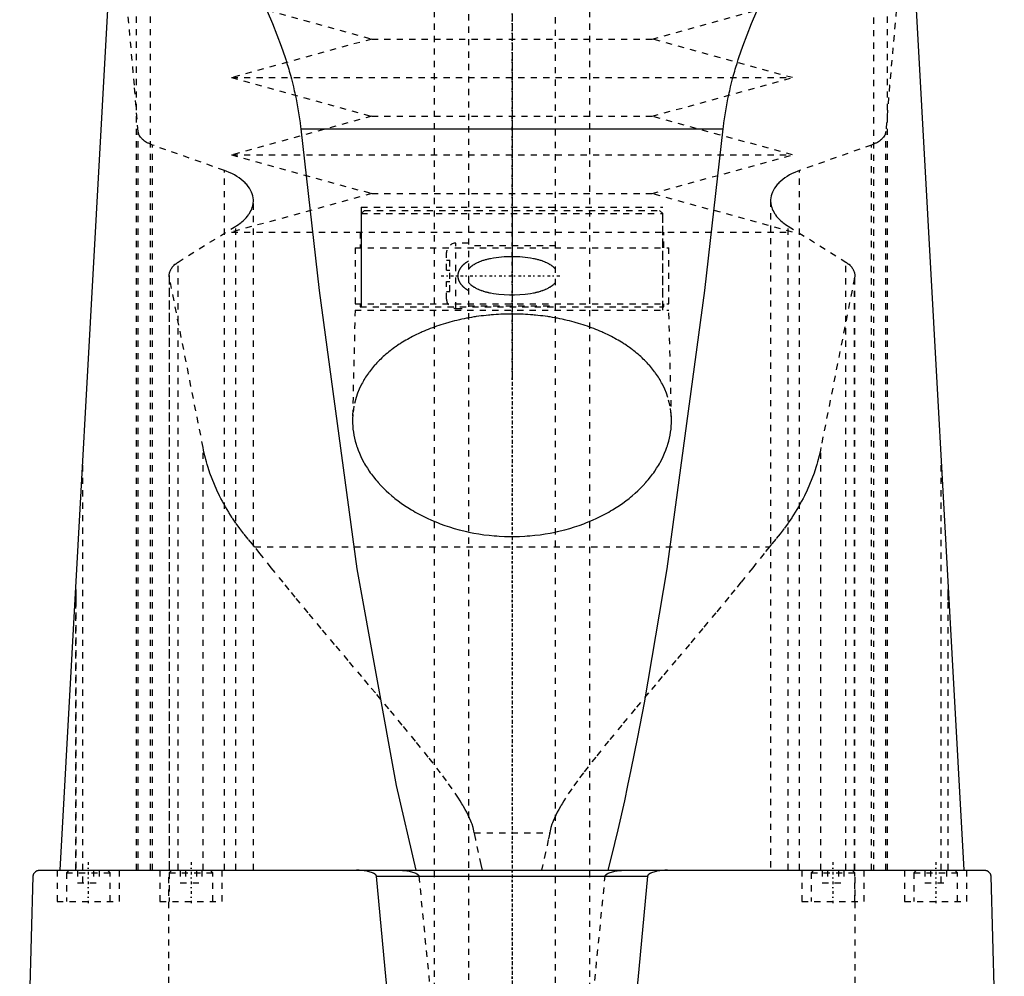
# Model space of a CAD drawing. Extents: x -120 to 120, y -1 to 1172.
# Tile 5 of 9: x -79 to 79, y 553 to 706. Entities that reach past the tile are written whole.
import ezdxf

# ---------------------------------------------------------------- set-up
doc = ezdxf.new("R2010")
doc.units = 0
doc.linetypes.add('CENTER', pattern=[1.5, 0.45, -0.5, 0.05, -0.5])
doc.linetypes.add('DASHED', pattern=[2, 1, -1])
for name, color, linetype in [('AM_0', 7, 'CONTINUOUS'), ('AM_3', 7, 'DASHED'), ('AM_7', 7, 'CENTER')]:
    doc.layers.add(name, color=color, linetype=linetype)

msp = doc.modelspace()

# ---------------------------------------------------------------- linework, layer by layer
at = {"layer": 'AM_0', "color": 7, "linetype": 'CONTINUOUS'}
for p, q in [((-72.48, 569.6), (-61.98, 760.16)), ((61.98, 760.16), (72.48, 569.6)), ((-33.89, 688.56), (33.89, 688.56)), ((-70, 614.67), (-70, 612.94)), ((70, 612.94), (70, 614.67)), ((-75.83, 569.6), (75.83, 569.6)), ((-79, 487.5), (-76.83, 568.63)), ((-21.74, 568.63), (21.74, 568.63)), ((76.83, 568.63), (79, 487.5))]:
    msp.add_line(p, q, dxfattribs=at)
for points in [[(-39.96, 709.08, 0), (-38.42, 705.5, 0), (-37.04, 701.86, 0), (-36.41, 700.01, 0), (-36.31, 699.71, 0), (-36.12, 699.09, 0), (-35.93, 698.46, 0), (-35.83, 698.15, 0), (-35.74, 697.84, 0), (-35.57, 697.21, 0), (-35.4, 696.59, 0), (-35.23, 695.96, 0), (-35.08, 695.33, 0), (-34.93, 694.69, 0), (-34.86, 694.37, 0), (-34.79, 694.06, 0), (-34.65, 693.42, 0), (-34.52, 692.78, 0), (-34.4, 692.13, 0), (-34.29, 691.49, 0), (-34.19, 690.84, 0), (-34.14, 690.52, 0), (-34.09, 690.19, 0), (-34, 689.54, 0), (-33.92, 688.89, 0), (-33.89, 688.56, 0)], [(33.89, 688.56, 0), (33.92, 688.89, 0), (34, 689.54, 0), (34.09, 690.19, 0), (34.14, 690.52, 0), (34.19, 690.84, 0), (34.29, 691.49, 0), (34.4, 692.13, 0), (34.52, 692.78, 0), (34.65, 693.42, 0), (34.79, 694.06, 0), (34.86, 694.37, 0), (34.93, 694.69, 0), (35.08, 695.33, 0), (35.23, 695.96, 0), (35.4, 696.59, 0), (35.57, 697.21, 0), (35.74, 697.84, 0), (35.83, 698.15, 0), (35.93, 698.46, 0), (36.12, 699.09, 0), (36.31, 699.71, 0), (36.41, 700.01, 0), (37.04, 701.86, 0), (38.42, 705.5, 0), (39.96, 709.08, 0)], [(-33.89, 688.56, 0), (-30.94, 662.64, 0), (-24.88, 617.98, 0), (-18.61, 583.2, 0), (-15.41, 569.6, 0)], [(15.41, 569.6, 0), (15.95, 571.69, 0), (17.01, 576.08, 0), (18.08, 580.76, 0), (18.61, 583.2, 0), (19.13, 585.71, 0), (20.19, 590.95, 0), (21.24, 596.47, 0), (24.88, 617.98, 0), (30.94, 662.64, 0), (33.89, 688.56, 0)], [(-76.83, 568.63, 0), (-76.83, 568.63, 0), (-76.83, 568.64, 0), (-76.83, 568.64, 0), (-76.83, 568.65, 0), (-76.83, 568.65, 0), (-76.83, 568.65, 0), (-76.83, 568.66, 0), (-76.83, 568.67, 0), (-76.83, 568.67, 0), (-76.83, 568.68, 0), (-76.83, 568.68, 0), (-76.83, 568.68, 0), (-76.83, 568.69, 0), (-76.83, 568.7, 0), (-76.82, 568.7, 0), (-76.82, 568.71, 0), (-76.82, 568.71, 0), (-76.82, 568.72, 0), (-76.82, 568.72, 0), (-76.82, 568.73, 0), (-76.82, 568.73, 0), (-76.82, 568.73, 0), (-76.82, 568.74, 0), (-76.82, 568.74, 0), (-76.82, 568.75, 0), (-76.82, 568.75, 0), (-76.82, 568.75, 0), (-76.82, 568.76, 0), (-76.82, 568.76, 0), (-76.82, 568.77, 0), (-76.81, 568.77, 0), (-76.81, 568.78, 0), (-76.81, 568.78, 0), (-76.81, 568.78, 0), (-76.81, 568.79, 0), (-76.81, 568.79, 0), (-76.81, 568.81, 0), (-76.8, 568.84, 0), (-76.8, 568.86, 0), (-76.79, 568.88, 0), (-76.79, 568.9, 0), (-76.78, 568.91, 0), (-76.77, 568.93, 0), (-76.77, 568.95, 0), (-76.76, 568.97, 0), (-76.75, 568.99, 0), (-76.74, 569.01, 0), (-76.74, 569.02, 0), (-76.73, 569.03, 0), (-76.73, 569.05, 0), (-76.72, 569.06, 0), (-76.71, 569.07, 0), (-76.71, 569.08, 0), (-76.7, 569.09, 0), (-76.69, 569.11, 0), (-76.69, 569.11, 0), (-76.68, 569.12, 0), (-76.68, 569.13, 0), (-76.67, 569.15, 0), (-76.64, 569.19, 0), (-76.59, 569.26, 0), (-76.53, 569.31, 0), (-76.48, 569.36, 0), (-76.42, 569.41, 0), (-76.39, 569.43, 0), (-76.36, 569.45, 0), (-76.3, 569.48, 0), (-76.24, 569.51, 0), (-76.17, 569.54, 0), (-76.11, 569.56, 0), (-76.05, 569.58, 0), (-76.02, 569.58, 0), (-75.99, 569.59, 0), (-75.92, 569.6, 0), (-75.86, 569.6, 0), (-75.83, 569.6, 0)], [(-21.74, 568.63, 0), (-21.74, 568.63, 0), (-21.74, 568.63, 0), (-21.74, 568.64, 0), (-21.74, 568.64, 0), (-21.74, 568.64, 0), (-21.74, 568.65, 0), (-21.74, 568.66, 0), (-21.75, 568.66, 0), (-21.75, 568.67, 0), (-21.75, 568.67, 0), (-21.75, 568.67, 0), (-21.75, 568.68, 0), (-21.75, 568.68, 0), (-21.75, 568.69, 0), (-21.75, 568.69, 0), (-21.76, 568.7, 0), (-21.76, 568.7, 0), (-21.76, 568.71, 0), (-21.76, 568.71, 0), (-21.76, 568.71, 0), (-21.76, 568.72, 0), (-21.77, 568.72, 0), (-21.77, 568.73, 0), (-21.77, 568.73, 0), (-21.77, 568.74, 0), (-21.77, 568.74, 0), (-21.77, 568.74, 0), (-21.78, 568.75, 0), (-21.78, 568.75, 0), (-21.78, 568.76, 0), (-21.78, 568.76, 0), (-21.79, 568.77, 0), (-21.79, 568.77, 0), (-21.79, 568.77, 0), (-21.79, 568.78, 0), (-21.8, 568.78, 0), (-21.81, 568.8, 0), (-21.83, 568.82, 0), (-21.85, 568.85, 0), (-21.87, 568.87, 0), (-21.88, 568.88, 0), (-21.89, 568.89, 0), (-21.92, 568.92, 0), (-21.94, 568.94, 0), (-21.97, 568.96, 0), (-22, 568.98, 0), (-22.02, 569, 0), (-22.04, 569.01, 0), (-22.05, 569.01, 0), (-22.08, 569.03, 0), (-22.11, 569.05, 0), (-22.12, 569.06, 0), (-22.14, 569.07, 0), (-22.17, 569.08, 0), (-22.2, 569.1, 0), (-22.21, 569.1, 0), (-22.23, 569.11, 0), (-22.26, 569.13, 0), (-22.28, 569.14, 0), (-22.38, 569.18, 0), (-22.56, 569.25, 0), (-22.74, 569.31, 0), (-22.93, 569.36, 0), (-23.12, 569.41, 0), (-23.22, 569.43, 0), (-23.32, 569.45, 0), (-23.51, 569.48, 0), (-23.71, 569.51, 0), (-23.91, 569.54, 0), (-24.11, 569.56, 0), (-24.3, 569.58, 0), (-24.4, 569.58, 0), (-24.5, 569.59, 0), (-24.69, 569.6, 0), (-24.88, 569.6, 0), (-24.97, 569.6, 0)], [(24.97, 569.6, 0), (24.88, 569.6, 0), (24.69, 569.6, 0), (24.5, 569.59, 0), (24.4, 569.58, 0), (24.3, 569.58, 0), (24.11, 569.56, 0), (23.91, 569.54, 0), (23.71, 569.51, 0), (23.51, 569.48, 0), (23.32, 569.45, 0), (23.22, 569.43, 0), (23.12, 569.41, 0), (22.93, 569.36, 0), (22.74, 569.31, 0), (22.56, 569.25, 0), (22.38, 569.18, 0), (22.28, 569.14, 0), (22.26, 569.13, 0), (22.23, 569.11, 0), (22.21, 569.1, 0), (22.2, 569.1, 0), (22.17, 569.08, 0), (22.14, 569.07, 0), (22.12, 569.06, 0), (22.11, 569.05, 0), (22.08, 569.03, 0), (22.05, 569.01, 0), (22.04, 569.01, 0), (22.02, 569, 0), (22, 568.98, 0), (21.97, 568.96, 0), (21.94, 568.94, 0), (21.92, 568.92, 0), (21.89, 568.89, 0), (21.88, 568.88, 0), (21.87, 568.87, 0), (21.85, 568.85, 0), (21.83, 568.82, 0), (21.81, 568.8, 0), (21.8, 568.78, 0), (21.79, 568.78, 0), (21.79, 568.77, 0), (21.79, 568.77, 0), (21.79, 568.77, 0), (21.78, 568.76, 0), (21.78, 568.76, 0), (21.78, 568.75, 0), (21.78, 568.75, 0), (21.77, 568.74, 0), (21.77, 568.74, 0), (21.77, 568.74, 0), (21.77, 568.73, 0), (21.77, 568.73, 0), (21.77, 568.72, 0), (21.76, 568.72, 0), (21.76, 568.71, 0), (21.76, 568.71, 0), (21.76, 568.71, 0), (21.76, 568.7, 0), (21.76, 568.7, 0), (21.75, 568.69, 0), (21.75, 568.69, 0), (21.75, 568.68, 0), (21.75, 568.68, 0), (21.75, 568.67, 0), (21.75, 568.67, 0), (21.75, 568.67, 0), (21.75, 568.66, 0), (21.74, 568.66, 0), (21.74, 568.65, 0), (21.74, 568.64, 0), (21.74, 568.64, 0), (21.74, 568.64, 0), (21.74, 568.63, 0), (21.74, 568.63, 0), (21.74, 568.63, 0)], [(75.83, 569.6, 0), (75.86, 569.6, 0), (75.92, 569.6, 0), (75.99, 569.59, 0), (76.02, 569.58, 0), (76.05, 569.58, 0), (76.11, 569.56, 0), (76.17, 569.54, 0), (76.24, 569.51, 0), (76.3, 569.48, 0), (76.36, 569.45, 0), (76.39, 569.43, 0), (76.42, 569.41, 0), (76.48, 569.36, 0), (76.53, 569.31, 0), (76.59, 569.26, 0), (76.64, 569.19, 0), (76.67, 569.15, 0), (76.68, 569.13, 0), (76.68, 569.12, 0), (76.69, 569.11, 0), (76.69, 569.11, 0), (76.7, 569.09, 0), (76.71, 569.08, 0), (76.71, 569.07, 0), (76.72, 569.06, 0), (76.73, 569.05, 0), (76.73, 569.03, 0), (76.74, 569.02, 0), (76.74, 569.01, 0), (76.75, 568.99, 0), (76.76, 568.97, 0), (76.77, 568.95, 0), (76.77, 568.93, 0), (76.78, 568.91, 0), (76.79, 568.9, 0), (76.79, 568.88, 0), (76.8, 568.86, 0), (76.8, 568.84, 0), (76.81, 568.81, 0), (76.81, 568.79, 0), (76.81, 568.79, 0), (76.81, 568.78, 0), (76.81, 568.78, 0), (76.81, 568.78, 0), (76.81, 568.77, 0), (76.82, 568.77, 0), (76.82, 568.76, 0), (76.82, 568.76, 0), (76.82, 568.75, 0), (76.82, 568.75, 0), (76.82, 568.75, 0), (76.82, 568.74, 0), (76.82, 568.74, 0), (76.82, 568.73, 0), (76.82, 568.73, 0), (76.82, 568.73, 0), (76.82, 568.72, 0), (76.82, 568.72, 0), (76.82, 568.71, 0), (76.82, 568.71, 0), (76.82, 568.7, 0), (76.83, 568.7, 0), (76.83, 568.69, 0), (76.83, 568.68, 0), (76.83, 568.68, 0), (76.83, 568.68, 0), (76.83, 568.67, 0), (76.83, 568.67, 0), (76.83, 568.66, 0), (76.83, 568.65, 0), (76.83, 568.65, 0), (76.83, 568.65, 0), (76.83, 568.64, 0), (76.83, 568.64, 0), (76.83, 568.63, 0), (76.83, 568.63, 0)], [(-12.26, 487.5, 0), (-13.86, 497.87, 0), (-17.03, 522.41, 0), (-20.18, 551.98, 0), (-21.74, 568.63, 0)], [(21.74, 568.63, 0), (20.18, 551.98, 0), (17.03, 522.41, 0), (13.86, 497.87, 0), (12.26, 487.5, 0)]]:
    msp.add_polyline3d(points, dxfattribs=at)
at = {"layer": 'AM_3', "color": 6, "linetype": 'DASHED'}
for p, q in [((-7, 1133), (-7, 355.5)), ((7, 355.5), (7, 1133)), ((-12.5, 1117.5), (-12.5, 396.5)), ((12.5, 396.5), (12.5, 1117.5)), ((-58, 569.6), (-58, 768.44)), ((58, 768.44), (58, 569.6)), ((-60.27, 569.6), (-60.27, 765.71)), ((60.27, 569.6), (60.27, 765.71)), ((-45, 709.2), (-22.5, 703)), ((22.5, 703), (45, 709.2)), ((-22.5, 703), (-45, 696.8)), ((-22.5, 703), (22.5, 703)), ((45, 696.8), (22.5, 703)), ((-45, 696.8), (-22.5, 690.6)), ((-45, 696.8), (45, 696.8)), ((22.5, 690.6), (45, 696.8)), ((-22.5, 690.6), (-45, 684.4)), ((-22.5, 690.6), (22.5, 690.6)), ((45, 684.4), (22.5, 690.6)), ((-60, 569.6), (-60, 688.17)), ((60, 569.6), (60, 688.17)), ((-57.68, 569.6), (-57.68, 685.98)), ((-46.13, 681.89), (-57.68, 685.98)), ((57.68, 685.98), (46.13, 681.89)), ((57.68, 569.6), (57.68, 685.98)), ((-45, 684.4), (-22.5, 678.2)), ((-45, 684.4), (45, 684.4)), ((22.5, 678.2), (45, 684.4)), ((-46.13, 569.6), (-46.13, 681.89)), ((46.13, 569.6), (46.13, 681.89)), ((-22.5, 678.2), (-45, 672)), ((-22.5, 678.2), (22.5, 678.2)), ((45, 672), (22.5, 678.2)), ((-41.5, 569.6), (-41.5, 677.06)), ((41.5, 677.06), (41.5, 569.6)), ((-24.18, 676), (-24.18, 660)), ((-24.18, 676), (24.18, 676)), ((-23.68, 675.5), (-24.18, 675)), ((-24.18, 675), (-24.18, 659.5)), ((-24.18, 675), (24.18, 675)), ((-23.68, 675.5), (23.68, 675.5)), ((24.18, 675), (23.68, 675.5)), ((24.18, 660), (24.18, 676)), ((24.18, 659.5), (24.18, 675)), ((-53.59, 667.2), (-44.32, 672.97)), ((-45, 672), (45, 672)), ((-44.32, 569.6), (-44.32, 672.97)), ((-24.35, 672), (-24.35, 669.5)), ((24.35, 669.5), (24.35, 672)), ((44.32, 569.6), (44.32, 672.97)), ((44.32, 672.97), (53.59, 667.2)), ((-7, 670.25), (-9, 670.25)), ((-9, 659.75), (-9, 670.25)), ((-25.15, 669.5), (-25.15, 660.5)), ((-25.15, 669.5), (25.15, 669.5)), ((-10.5, 665.9), (-10.5, 668.75)), ((7, 669.8), (-7, 669.8)), ((25.15, 660.5), (25.15, 669.5)), ((-53.59, 569.6), (-53.59, 667.2)), ((-10.5, 667.5), (-10, 667.5)), ((-10, 662.5), (-10, 667.5)), ((53.59, 569.6), (53.59, 667.2)), ((-10.5, 665.9), (-10, 665.9)), ((-55, 665.05), (-55, 569.6)), ((-54.96, 569.6), (-54.96, 664.64)), ((-49.57, 637.45), (-54.96, 664.64)), ((-10.5, 661.25), (-10.5, 664.1)), ((-10.5, 664.1), (-10, 664.1)), ((54.96, 664.64), (49.57, 637.45)), ((54.96, 569.6), (54.96, 664.64)), ((55, 569.6), (55, 665.05)), ((-10.5, 662.5), (-10, 662.5)), ((-25.15, 660.5), (25.15, 660.5)), ((-24.35, 660.5), (-24.35, 660)), ((24.35, 660), (24.35, 660.5)), ((-25.18, 659.5), (-25.59, 642.04)), ((-25.18, 659.5), (25.18, 659.5)), ((-24.35, 660), (24.35, 660)), ((-9, 659.75), (-7, 659.75)), ((-7, 660.2), (7, 660.2)), ((25.59, 642.04), (25.18, 659.5)), ((-49.57, 569.6), (-49.57, 637.45)), ((49.57, 569.6), (49.57, 637.45)), ((-68.87, 567.6), (-68.87, 635.23)), ((68.87, 567.6), (68.87, 635.23)), ((-41.3, 621.52), (41.3, 621.52)), ((-70, 569.6), (-70, 614.75)), ((-70, 569.6), (-70, 614.71)), ((70, 569.6), (70, 614.75)), ((70, 569.6), (70, 614.71)), ((-70, 612.94), (-70, 569.6)), ((70, 569.6), (70, 612.94)), ((-6.05, 575.62), (6.05, 575.62)), ((-73, 569.6), (-73, 564.6)), ((-71.1, 569.6), (-71.5, 569.2)), ((-71.5, 569.2), (-71.5, 564.6)), ((-71.5, 569.2), (-64.5, 569.2)), ((-69.73, 569.6), (-69.73, 567.6)), ((-67.13, 569.6), (-67.13, 567.6)), ((-66.27, 569.6), (-66.27, 567.6)), ((-64.5, 569.2), (-64.9, 569.6)), ((-64.5, 564.6), (-64.5, 569.2)), ((-63, 564.6), (-63, 569.6)), ((-56.5, 569.6), (-56.5, 564.6)), ((-55.06, 487.5), (-55.06, 569.6)), ((-54.6, 569.6), (-55, 569.2)), ((-55, 569.2), (-55, 564.6)), ((-55, 569.2), (-48, 569.2)), ((-53.23, 569.6), (-53.23, 567.6)), ((-52.37, 569.6), (-52.37, 567.6)), ((-50.63, 569.6), (-50.63, 567.6)), ((-49.77, 569.6), (-49.77, 567.6)), ((-48, 569.2), (-48.4, 569.6)), ((-48, 564.6), (-48, 569.2)), ((-46.5, 564.6), (-46.5, 569.6)), ((46.5, 569.6), (46.5, 564.6)), ((48.4, 569.6), (48, 569.2)), ((48, 569.2), (48, 564.6)), ((48, 569.2), (55, 569.2)), ((49.77, 569.6), (49.77, 567.6)), ((50.63, 569.6), (50.63, 567.6)), ((52.37, 569.6), (52.37, 567.6)), ((53.23, 569.6), (53.23, 567.6)), ((55, 569.2), (54.6, 569.6)), ((55, 564.6), (55, 569.2)), ((55.06, 487.5), (55.06, 569.6)), ((56.5, 564.6), (56.5, 569.6)), ((63, 569.6), (63, 564.6)), ((64.9, 569.6), (64.5, 569.2)), ((64.5, 569.2), (64.5, 564.6)), ((64.5, 569.2), (71.5, 569.2)), ((66.27, 569.6), (66.27, 567.6)), ((67.13, 569.6), (67.13, 567.6)), ((69.73, 569.6), (69.73, 567.6)), ((71.5, 569.2), (71.1, 569.6)), ((71.5, 564.6), (71.5, 569.2)), ((73, 564.6), (73, 569.6)), ((-69.73, 567.6), (-66.27, 567.6)), ((-53.23, 567.6), (-49.77, 567.6)), ((-14.95, 568.63), (14.95, 568.63)), ((49.77, 567.6), (53.23, 567.6)), ((66.27, 567.6), (69.73, 567.6)), ((-73, 564.6), (-63, 564.6)), ((-56.5, 564.6), (-46.5, 564.6)), ((46.5, 564.6), (56.5, 564.6)), ((63, 564.6), (73, 564.6))]:
    msp.add_line(p, q, dxfattribs=at)
for points in [[(-60, 688.17, 0), (-60.6, 695.59, 0), (-61.84, 709.58, 0), (-63.09, 722.45, 0), (-63.73, 728.44, 0)], [(63.73, 728.44, 0), (63.09, 722.45, 0), (61.84, 709.58, 0), (60.6, 695.59, 0), (60, 688.17, 0)], [(-57.68, 685.98, 0), (-57.8, 686.03, 0), (-58.03, 686.12, 0), (-58.24, 686.21, 0), (-58.34, 686.26, 0), (-58.44, 686.31, 0), (-58.63, 686.41, 0), (-58.81, 686.52, 0), (-58.97, 686.63, 0), (-59.13, 686.75, 0), (-59.28, 686.88, 0), (-59.34, 686.94, 0), (-59.41, 687.01, 0), (-59.53, 687.14, 0), (-59.64, 687.27, 0), (-59.73, 687.41, 0), (-59.81, 687.55, 0), (-59.88, 687.69, 0), (-59.9, 687.76, 0), (-59.93, 687.83, 0), (-59.96, 687.97, 0), (-59.99, 688.1, 0), (-60, 688.17, 0)], [(60, 688.17, 0), (59.99, 688.1, 0), (59.96, 687.97, 0), (59.93, 687.83, 0), (59.9, 687.76, 0), (59.88, 687.69, 0), (59.81, 687.55, 0), (59.73, 687.41, 0), (59.64, 687.27, 0), (59.53, 687.14, 0), (59.41, 687.01, 0), (59.34, 686.94, 0), (59.28, 686.88, 0), (59.13, 686.75, 0), (58.97, 686.63, 0), (58.81, 686.52, 0), (58.63, 686.41, 0), (58.44, 686.31, 0), (58.34, 686.26, 0), (58.24, 686.21, 0), (58.03, 686.12, 0), (57.8, 686.03, 0), (57.68, 685.98, 0)], [(-41.5, 677.06, 0), (-41.5, 677.21, 0), (-41.53, 677.51, 0), (-41.59, 677.82, 0), (-41.63, 677.97, 0), (-41.67, 678.13, 0), (-41.79, 678.44, 0), (-41.94, 678.74, 0), (-42.11, 679.05, 0), (-42.32, 679.35, 0), (-42.56, 679.64, 0), (-42.69, 679.78, 0), (-42.83, 679.92, 0), (-43.12, 680.2, 0), (-43.44, 680.46, 0), (-43.79, 680.72, 0), (-44.16, 680.96, 0), (-44.55, 681.18, 0), (-44.75, 681.29, 0), (-44.96, 681.4, 0), (-45.41, 681.6, 0), (-45.89, 681.8, 0), (-46.13, 681.89, 0)], [(46.13, 681.89, 0), (45.89, 681.8, 0), (45.41, 681.6, 0), (44.96, 681.4, 0), (44.75, 681.29, 0), (44.54, 681.18, 0), (44.16, 680.95, 0), (43.79, 680.72, 0), (43.44, 680.46, 0), (43.12, 680.2, 0), (42.83, 679.92, 0), (42.69, 679.78, 0), (42.56, 679.64, 0), (42.32, 679.35, 0), (42.11, 679.05, 0), (41.94, 678.74, 0), (41.79, 678.44, 0), (41.67, 678.13, 0), (41.63, 677.97, 0), (41.59, 677.82, 0), (41.53, 677.51, 0), (41.5, 677.21, 0), (41.5, 677.06, 0)], [(-44.32, 672.97, 0), (-44.17, 673.06, 0), (-43.88, 673.25, 0), (-43.61, 673.45, 0), (-43.48, 673.56, 0), (-43.35, 673.66, 0), (-43.1, 673.87, 0), (-42.88, 674.09, 0), (-42.66, 674.32, 0), (-42.47, 674.55, 0), (-42.29, 674.78, 0), (-42.21, 674.9, 0), (-42.13, 675.02, 0), (-41.99, 675.26, 0), (-41.86, 675.5, 0), (-41.76, 675.74, 0), (-41.67, 675.98, 0), (-41.6, 676.22, 0), (-41.58, 676.35, 0), (-41.55, 676.47, 0), (-41.52, 676.7, 0), (-41.5, 676.94, 0), (-41.5, 677.06, 0)], [(41.5, 677.06, 0), (41.5, 676.94, 0), (41.52, 676.7, 0), (41.55, 676.47, 0), (41.58, 676.34, 0), (41.6, 676.22, 0), (41.67, 675.98, 0), (41.76, 675.74, 0), (41.86, 675.5, 0), (41.99, 675.25, 0), (42.13, 675.01, 0), (42.21, 674.9, 0), (42.29, 674.78, 0), (42.47, 674.54, 0), (42.67, 674.31, 0), (42.88, 674.09, 0), (43.11, 673.87, 0), (43.35, 673.66, 0), (43.48, 673.55, 0), (43.61, 673.45, 0), (43.89, 673.25, 0), (44.17, 673.06, 0), (44.32, 672.97, 0)], [(-55, 665.05, 0), (-55, 665.11, 0), (-54.99, 665.24, 0), (-54.97, 665.36, 0), (-54.96, 665.43, 0), (-54.95, 665.49, 0), (-54.92, 665.62, 0), (-54.87, 665.75, 0), (-54.82, 665.87, 0), (-54.76, 666, 0), (-54.69, 666.13, 0), (-54.65, 666.19, 0), (-54.61, 666.25, 0), (-54.52, 666.37, 0), (-54.42, 666.49, 0), (-54.31, 666.61, 0), (-54.2, 666.72, 0), (-54.08, 666.84, 0), (-54.01, 666.89, 0), (-53.95, 666.94, 0), (-53.81, 667.05, 0), (-53.66, 667.15, 0), (-53.59, 667.2, 0)], [(-7, 667.35, 0), (-7.15, 667.26, 0), (-7.31, 667.16, 0), (-7.36, 667.12, 0), (-7.41, 667.09, 0), (-7.43, 667.07, 0), (-7.45, 667.06, 0), (-7.5, 667.02, 0), (-7.54, 666.99, 0), (-7.59, 666.96, 0), (-7.63, 666.92, 0), (-7.68, 666.88, 0), (-7.7, 666.87, 0), (-7.72, 666.85, 0), (-7.76, 666.81, 0), (-7.8, 666.77, 0), (-7.82, 666.76, 0), (-7.84, 666.74, 0), (-7.88, 666.7, 0), (-7.92, 666.66, 0), (-7.94, 666.64, 0), (-7.96, 666.62, 0), (-8, 666.58, 0), (-8.04, 666.54, 0), (-8.07, 666.5, 0), (-8.11, 666.46, 0), (-8.14, 666.42, 0), (-8.16, 666.4, 0), (-8.18, 666.38, 0), (-8.21, 666.33, 0), (-8.24, 666.29, 0), (-8.27, 666.25, 0), (-8.3, 666.2, 0), (-8.33, 666.16, 0), (-8.35, 666.13, 0), (-8.36, 666.11, 0), (-8.39, 666.06, 0), (-8.42, 666.01, 0), (-8.45, 665.96, 0), (-8.47, 665.91, 0), (-8.5, 665.86, 0), (-8.51, 665.83, 0), (-8.52, 665.8, 0), (-8.54, 665.75, 0), (-8.57, 665.7, 0), (-8.58, 665.64, 0), (-8.6, 665.59, 0), (-8.62, 665.53, 0), (-8.63, 665.5, 0), (-8.63, 665.48, 0), (-8.65, 665.42, 0), (-8.66, 665.36, 0), (-8.67, 665.31, 0), (-8.68, 665.25, 0), (-8.68, 665.19, 0), (-8.69, 665.17, 0), (-8.69, 665.14, 0), (-8.69, 665.08, 0), (-8.69, 665.03, 0), (-8.69, 665, 0), (-8.69, 664.97, 0), (-8.69, 664.92, 0), (-8.69, 664.86, 0), (-8.69, 664.83, 0), (-8.68, 664.81, 0), (-8.68, 664.75, 0), (-8.67, 664.69, 0), (-8.66, 664.64, 0), (-8.65, 664.58, 0), (-8.63, 664.52, 0), (-8.63, 664.5, 0), (-8.62, 664.47, 0), (-8.6, 664.41, 0), (-8.58, 664.36, 0), (-8.57, 664.3, 0), (-8.54, 664.25, 0), (-8.52, 664.2, 0), (-8.51, 664.17, 0), (-8.5, 664.14, 0), (-8.47, 664.09, 0), (-8.45, 664.04, 0), (-8.42, 663.99, 0), (-8.39, 663.94, 0), (-8.36, 663.89, 0), (-8.35, 663.87, 0), (-8.33, 663.84, 0), (-8.3, 663.8, 0), (-8.27, 663.75, 0), (-8.24, 663.71, 0), (-8.21, 663.67, 0), (-8.18, 663.62, 0), (-8.16, 663.6, 0), (-8.14, 663.58, 0), (-8.11, 663.54, 0), (-8.07, 663.5, 0), (-8.04, 663.46, 0), (-8, 663.42, 0), (-7.96, 663.38, 0), (-7.94, 663.36, 0), (-7.92, 663.34, 0), (-7.88, 663.3, 0), (-7.84, 663.26, 0), (-7.82, 663.24, 0), (-7.8, 663.23, 0), (-7.76, 663.19, 0), (-7.72, 663.15, 0), (-7.7, 663.13, 0), (-7.68, 663.12, 0), (-7.63, 663.08, 0), (-7.59, 663.04, 0), (-7.54, 663.01, 0), (-7.5, 662.98, 0), (-7.45, 662.94, 0), (-7.43, 662.93, 0), (-7.41, 662.91, 0), (-7.36, 662.88, 0), (-7.31, 662.84, 0), (-7.15, 662.74, 0), (-7, 662.65, 0)], [(7, 666, 0), (6.96, 666.06, 0), (6.87, 666.17, 0), (6.77, 666.27, 0), (6.72, 666.32, 0), (6.68, 666.36, 0), (6.58, 666.45, 0), (6.47, 666.54, 0), (6.37, 666.62, 0), (6.26, 666.69, 0), (6.15, 666.76, 0), (6.1, 666.8, 0), (6.04, 666.83, 0), (5.93, 666.9, 0), (5.81, 666.96, 0), (5.69, 667.02, 0), (5.57, 667.08, 0), (5.45, 667.14, 0), (5.39, 667.16, 0), (5.33, 667.19, 0), (5.2, 667.24, 0), (5.08, 667.29, 0), (5.02, 667.31, 0), (4.95, 667.34, 0), (4.82, 667.38, 0), (4.69, 667.43, 0), (4.63, 667.45, 0), (4.56, 667.47, 0), (4.43, 667.51, 0), (4.3, 667.55, 0), (4.16, 667.58, 0), (4.02, 667.62, 0), (3.89, 667.65, 0), (3.82, 667.67, 0), (3.75, 667.68, 0), (3.61, 667.71, 0), (3.47, 667.74, 0), (2.98, 667.83, 0), (2.12, 667.95, 0), (1.26, 668.02, 0), (0.42, 668.05, 0), (0, 668.06, 0), (-0.42, 668.05, 0), (-1.26, 668.02, 0), (-2.12, 667.95, 0), (-2.98, 667.83, 0), (-3.47, 667.74, 0), (-3.61, 667.71, 0), (-3.75, 667.68, 0), (-3.82, 667.67, 0), (-3.89, 667.65, 0), (-4.02, 667.62, 0), (-4.16, 667.58, 0), (-4.3, 667.55, 0), (-4.43, 667.51, 0), (-4.56, 667.47, 0), (-4.63, 667.45, 0), (-4.69, 667.43, 0), (-4.82, 667.38, 0), (-4.95, 667.34, 0), (-5.02, 667.31, 0), (-5.08, 667.29, 0), (-5.2, 667.24, 0), (-5.33, 667.19, 0), (-5.39, 667.16, 0), (-5.45, 667.14, 0), (-5.57, 667.08, 0), (-5.69, 667.02, 0), (-5.81, 666.96, 0), (-5.93, 666.9, 0), (-6.04, 666.83, 0), (-6.1, 666.8, 0), (-6.15, 666.76, 0), (-6.26, 666.69, 0), (-6.37, 666.62, 0), (-6.47, 666.54, 0), (-6.58, 666.45, 0), (-6.68, 666.36, 0), (-6.72, 666.32, 0), (-6.77, 666.27, 0), (-6.87, 666.17, 0), (-6.96, 666.06, 0), (-7, 666, 0)], [(53.59, 667.2, 0), (53.66, 667.15, 0), (53.81, 667.05, 0), (53.95, 666.94, 0), (54.01, 666.89, 0), (54.08, 666.84, 0), (54.2, 666.72, 0), (54.31, 666.61, 0), (54.42, 666.49, 0), (54.52, 666.37, 0), (54.61, 666.25, 0), (54.65, 666.19, 0), (54.69, 666.13, 0), (54.76, 666, 0), (54.82, 665.87, 0), (54.87, 665.75, 0), (54.92, 665.62, 0), (54.95, 665.49, 0), (54.96, 665.43, 0), (54.97, 665.36, 0), (54.99, 665.24, 0), (55, 665.11, 0), (55, 665.05, 0)], [(-54.96, 664.64, 0), (-54.97, 664.71, 0), (-54.99, 664.85, 0), (-55, 664.98, 0), (-55, 665.05, 0)], [(-7, 664, 0), (-6.96, 663.94, 0), (-6.87, 663.83, 0), (-6.77, 663.73, 0), (-6.72, 663.68, 0), (-6.68, 663.64, 0), (-6.58, 663.55, 0), (-6.47, 663.46, 0), (-6.37, 663.38, 0), (-6.26, 663.31, 0), (-6.15, 663.24, 0), (-6.1, 663.2, 0), (-6.04, 663.17, 0), (-5.93, 663.1, 0), (-5.81, 663.04, 0), (-5.69, 662.98, 0), (-5.57, 662.92, 0), (-5.45, 662.86, 0), (-5.39, 662.84, 0), (-5.33, 662.81, 0), (-5.2, 662.76, 0), (-5.08, 662.71, 0), (-5.02, 662.69, 0), (-4.95, 662.66, 0), (-4.82, 662.62, 0), (-4.69, 662.57, 0), (-4.63, 662.55, 0), (-4.56, 662.53, 0), (-4.43, 662.49, 0), (-4.3, 662.45, 0), (-4.16, 662.42, 0), (-4.02, 662.38, 0), (-3.89, 662.35, 0), (-3.82, 662.33, 0), (-3.75, 662.32, 0), (-3.61, 662.29, 0), (-3.47, 662.26, 0), (-2.98, 662.17, 0), (-2.12, 662.05, 0), (-1.26, 661.98, 0), (-0.42, 661.95, 0), (0, 661.94, 0), (0.42, 661.95, 0), (1.26, 661.98, 0), (2.12, 662.05, 0), (2.98, 662.17, 0), (3.47, 662.26, 0), (3.61, 662.29, 0), (3.75, 662.32, 0), (3.82, 662.33, 0), (3.89, 662.35, 0), (4.02, 662.38, 0), (4.16, 662.42, 0), (4.3, 662.45, 0), (4.43, 662.49, 0), (4.56, 662.53, 0), (4.63, 662.55, 0), (4.69, 662.57, 0), (4.82, 662.62, 0), (4.95, 662.66, 0), (5.02, 662.69, 0), (5.08, 662.71, 0), (5.2, 662.76, 0), (5.33, 662.81, 0), (5.39, 662.84, 0), (5.45, 662.86, 0), (5.57, 662.92, 0), (5.69, 662.98, 0), (5.81, 663.04, 0), (5.93, 663.1, 0), (6.04, 663.17, 0), (6.1, 663.2, 0), (6.15, 663.24, 0), (6.26, 663.31, 0), (6.37, 663.38, 0), (6.47, 663.46, 0), (6.58, 663.55, 0), (6.68, 663.64, 0), (6.72, 663.68, 0), (6.77, 663.73, 0), (6.87, 663.83, 0), (6.96, 663.94, 0), (7, 664, 0)], [(55, 665.05, 0), (55, 664.98, 0), (54.99, 664.85, 0), (54.97, 664.71, 0), (54.96, 664.64, 0)], [(0, 658.86, 0), (-0.2, 658.86, 0), (-0.59, 658.86, 0), (-0.98, 658.85, 0), (-1.18, 658.85, 0), (-1.37, 658.84, 0), (-1.77, 658.82, 0), (-2.17, 658.81, 0), (-2.56, 658.78, 0), (-2.96, 658.75, 0), (-3.36, 658.72, 0), (-3.56, 658.7, 0), (-3.76, 658.69, 0), (-4.15, 658.65, 0), (-4.55, 658.6, 0), (-4.95, 658.55, 0), (-5.34, 658.5, 0), (-5.74, 658.45, 0), (-5.93, 658.42, 0), (-6.13, 658.39, 0), (-6.52, 658.32, 0), (-6.91, 658.25, 0), (-7.1, 658.22, 0), (-7.3, 658.18, 0), (-7.68, 658.11, 0), (-8.07, 658.03, 0), (-8.26, 657.98, 0), (-8.45, 657.94, 0), (-8.83, 657.85, 0), (-9.21, 657.76, 0), (-9.58, 657.67, 0), (-9.95, 657.57, 0), (-10.32, 657.47, 0), (-10.5, 657.41, 0), (-10.68, 657.36, 0), (-11.04, 657.25, 0), (-11.4, 657.14, 0), (-11.75, 657.02, 0), (-12.1, 656.91, 0), (-12.44, 656.78, 0), (-12.61, 656.72, 0), (-12.78, 656.66, 0), (-13.12, 656.53, 0), (-13.45, 656.4, 0), (-13.78, 656.27, 0), (-14.1, 656.13, 0), (-14.42, 655.99, 0), (-14.58, 655.92, 0), (-14.73, 655.85, 0), (-15.04, 655.71, 0), (-15.35, 655.56, 0), (-15.64, 655.41, 0), (-15.94, 655.26, 0), (-16.22, 655.11, 0), (-16.36, 655.04, 0), (-16.5, 654.96, 0), (-16.78, 654.8, 0), (-17.05, 654.65, 0), (-17.32, 654.49, 0), (-17.58, 654.33, 0), (-17.83, 654.17, 0), (-17.96, 654.09, 0), (-18.09, 654, 0), (-18.34, 653.84, 0), (-18.59, 653.67, 0), (-18.71, 653.58, 0), (-18.83, 653.49, 0), (-19.08, 653.32, 0), (-19.31, 653.14, 0), (-19.43, 653.05, 0), (-19.55, 652.96, 0), (-19.78, 652.78, 0), (-20, 652.59, 0), (-20.23, 652.41, 0), (-20.44, 652.22, 0), (-20.66, 652.03, 0), (-20.76, 651.93, 0), (-20.87, 651.83, 0), (-21.07, 651.64, 0), (-21.28, 651.44, 0), (-21.47, 651.24, 0), (-21.67, 651.04, 0), (-21.85, 650.84, 0), (-21.95, 650.73, 0), (-22.04, 650.63, 0), (-22.22, 650.42, 0), (-22.39, 650.22, 0), (-22.56, 650.01, 0), (-22.73, 649.79, 0), (-22.89, 649.58, 0), (-22.97, 649.47, 0), (-23.05, 649.37, 0), (-23.2, 649.15, 0), (-23.35, 648.93, 0), (-23.49, 648.72, 0), (-23.63, 648.5, 0), (-23.76, 648.28, 0), (-23.83, 648.16, 0), (-23.89, 648.05, 0), (-24.01, 647.83, 0), (-24.13, 647.61, 0), (-24.51, 646.82, 0), (-24.79, 646.14, 0), (-25.03, 645.45, 0), (-25.37, 644.08, 0), (-25.56, 642.72, 0), (-25.59, 642.04, 0)], [(25.59, 642.04, 0), (25.56, 642.72, 0), (25.37, 644.08, 0), (25.03, 645.45, 0), (24.79, 646.14, 0), (24.51, 646.82, 0), (24.13, 647.61, 0), (24.01, 647.83, 0), (23.89, 648.05, 0), (23.83, 648.16, 0), (23.76, 648.28, 0), (23.63, 648.5, 0), (23.49, 648.72, 0), (23.35, 648.93, 0), (23.2, 649.15, 0), (23.05, 649.37, 0), (22.97, 649.47, 0), (22.89, 649.58, 0), (22.73, 649.79, 0), (22.56, 650.01, 0), (22.39, 650.22, 0), (22.22, 650.42, 0), (22.04, 650.63, 0), (21.95, 650.73, 0), (21.85, 650.84, 0), (21.67, 651.04, 0), (21.47, 651.24, 0), (21.28, 651.44, 0), (21.07, 651.64, 0), (20.87, 651.83, 0), (20.76, 651.93, 0), (20.66, 652.03, 0), (20.44, 652.22, 0), (20.23, 652.41, 0), (20, 652.59, 0), (19.78, 652.78, 0), (19.55, 652.96, 0), (19.43, 653.05, 0), (19.31, 653.14, 0), (19.08, 653.32, 0), (18.83, 653.49, 0), (18.71, 653.58, 0), (18.59, 653.67, 0), (18.34, 653.84, 0), (18.09, 654, 0), (17.96, 654.09, 0), (17.83, 654.17, 0), (17.58, 654.33, 0), (17.32, 654.49, 0), (17.05, 654.65, 0), (16.78, 654.8, 0), (16.5, 654.96, 0), (16.36, 655.04, 0), (16.22, 655.11, 0), (15.94, 655.26, 0), (15.64, 655.41, 0), (15.35, 655.56, 0), (15.04, 655.71, 0), (14.73, 655.85, 0), (14.58, 655.92, 0), (14.42, 655.99, 0), (14.1, 656.13, 0), (13.78, 656.27, 0), (13.45, 656.4, 0), (13.12, 656.53, 0), (12.78, 656.66, 0), (12.61, 656.72, 0), (12.44, 656.78, 0), (12.1, 656.91, 0), (11.75, 657.02, 0), (11.4, 657.14, 0), (11.04, 657.25, 0), (10.68, 657.36, 0), (10.5, 657.41, 0), (10.32, 657.47, 0), (9.95, 657.57, 0), (9.58, 657.67, 0), (9.21, 657.76, 0), (8.83, 657.85, 0), (8.45, 657.94, 0), (8.26, 657.98, 0), (8.07, 658.03, 0), (7.68, 658.11, 0), (7.3, 658.18, 0), (7.1, 658.22, 0), (6.91, 658.25, 0), (6.52, 658.32, 0), (6.13, 658.39, 0), (5.93, 658.42, 0), (5.74, 658.45, 0), (5.34, 658.5, 0), (4.95, 658.55, 0), (4.55, 658.6, 0), (4.15, 658.65, 0), (3.76, 658.69, 0), (3.56, 658.7, 0), (3.36, 658.72, 0), (2.96, 658.75, 0), (2.56, 658.78, 0), (2.17, 658.81, 0), (1.77, 658.82, 0), (1.37, 658.84, 0), (1.18, 658.85, 0), (0.98, 658.85, 0), (0.59, 658.86, 0), (0.2, 658.86, 0), (0, 658.86, 0)], [(-25.59, 642.04, 0), (-25.59, 641.81, 0), (-25.59, 641.35, 0), (-25.56, 640.87, 0), (-25.54, 640.64, 0), (-25.52, 640.4, 0), (-25.46, 639.92, 0), (-25.38, 639.43, 0), (-25.28, 638.95, 0), (-25.16, 638.46, 0), (-25.02, 637.97, 0), (-24.95, 637.73, 0), (-24.87, 637.49, 0), (-24.69, 637, 0), (-24.49, 636.51, 0), (-24.28, 636.02, 0), (-24.04, 635.54, 0), (-23.78, 635.06, 0), (-23.65, 634.82, 0), (-23.51, 634.58, 0), (-23.21, 634.1, 0), (-22.9, 633.63, 0), (-22.74, 633.4, 0), (-22.57, 633.17, 0), (-22.22, 632.71, 0), (-21.85, 632.25, 0), (-21.66, 632.03, 0), (-21.46, 631.8, 0), (-21.06, 631.36, 0), (-20.63, 630.93, 0), (-20.19, 630.51, 0), (-19.74, 630.09, 0), (-19.27, 629.68, 0), (-19.03, 629.48, 0), (-18.78, 629.28, 0), (-18.28, 628.9, 0), (-17.77, 628.52, 0), (-17.24, 628.15, 0), (-16.69, 627.79, 0), (-16.12, 627.44, 0), (-15.82, 627.26, 0), (-15.52, 627.09, 0), (-14.9, 626.75, 0), (-14.26, 626.41, 0), (-13.6, 626.09, 0), (-12.93, 625.79, 0), (-12.23, 625.49, 0), (-11.87, 625.35, 0), (-11.51, 625.21, 0), (-10.78, 624.95, 0), (-10.04, 624.7, 0), (-9.28, 624.46, 0), (-8.5, 624.25, 0), (-7.72, 624.05, 0), (-7.32, 623.96, 0), (-6.93, 623.87, 0), (-6.12, 623.71, 0), (-5.31, 623.57, 0), (-4.5, 623.45, 0), (-3.68, 623.35, 0), (-2.86, 623.27, 0), (-2.45, 623.24, 0), (-2.04, 623.21, 0), (-1.22, 623.17, 0), (-0.41, 623.15, 0), (0, 623.15, 0), (0.41, 623.15, 0), (1.22, 623.17, 0), (2.04, 623.21, 0), (2.45, 623.24, 0), (2.86, 623.27, 0), (3.68, 623.35, 0), (4.5, 623.45, 0), (5.31, 623.57, 0), (6.12, 623.71, 0), (6.93, 623.87, 0), (7.32, 623.96, 0), (7.72, 624.05, 0), (8.5, 624.25, 0), (9.28, 624.46, 0), (10.04, 624.7, 0), (10.78, 624.95, 0), (11.51, 625.21, 0), (11.87, 625.35, 0), (12.23, 625.49, 0), (12.93, 625.79, 0), (13.6, 626.09, 0), (14.26, 626.41, 0), (14.9, 626.75, 0), (15.52, 627.09, 0), (15.82, 627.26, 0), (16.12, 627.44, 0), (16.69, 627.79, 0), (17.24, 628.15, 0), (17.77, 628.52, 0), (18.28, 628.9, 0), (18.78, 629.28, 0), (19.03, 629.48, 0), (19.27, 629.68, 0), (19.74, 630.09, 0), (20.19, 630.51, 0), (20.63, 630.93, 0), (21.06, 631.36, 0), (21.46, 631.8, 0), (21.66, 632.03, 0), (21.85, 632.25, 0), (22.22, 632.71, 0), (22.57, 633.17, 0), (22.74, 633.4, 0), (22.9, 633.63, 0), (23.21, 634.1, 0), (23.51, 634.58, 0), (23.65, 634.82, 0), (23.78, 635.06, 0), (24.04, 635.54, 0), (24.28, 636.02, 0), (24.49, 636.51, 0), (24.69, 637, 0), (24.87, 637.49, 0), (24.95, 637.73, 0), (25.02, 637.97, 0), (25.16, 638.46, 0), (25.28, 638.95, 0), (25.38, 639.43, 0), (25.46, 639.92, 0), (25.52, 640.4, 0), (25.54, 640.64, 0), (25.56, 640.87, 0), (25.59, 641.35, 0), (25.59, 641.81, 0), (25.59, 642.04, 0)], [(-41.3, 621.52, 0), (-41.66, 621.93, 0), (-42.36, 622.75, 0), (-43.04, 623.59, 0), (-43.36, 624.01, 0), (-43.68, 624.44, 0), (-44.3, 625.3, 0), (-44.89, 626.16, 0), (-45.44, 627.04, 0), (-45.97, 627.92, 0), (-46.46, 628.81, 0), (-46.7, 629.26, 0), (-46.93, 629.7, 0), (-47.36, 630.6, 0), (-47.76, 631.51, 0), (-48.13, 632.42, 0), (-48.47, 633.33, 0), (-48.77, 634.24, 0), (-48.91, 634.7, 0), (-49.04, 635.16, 0), (-49.28, 636.08, 0), (-49.48, 637, 0), (-49.57, 637.45, 0)], [(49.57, 637.45, 0), (49.48, 637, 0), (49.28, 636.08, 0), (49.04, 635.16, 0), (48.91, 634.7, 0), (48.77, 634.24, 0), (48.47, 633.33, 0), (48.13, 632.42, 0), (47.76, 631.51, 0), (47.36, 630.6, 0), (46.93, 629.7, 0), (46.7, 629.26, 0), (46.46, 628.81, 0), (45.97, 627.92, 0), (45.44, 627.04, 0), (44.89, 626.16, 0), (44.3, 625.3, 0), (43.68, 624.44, 0), (43.36, 624.01, 0), (43.04, 623.59, 0), (42.36, 622.75, 0), (41.66, 621.93, 0), (41.3, 621.52, 0)], [(-6.05, 575.62, 0), (-6.11, 575.9, 0), (-6.25, 576.44, 0), (-6.41, 576.97, 0), (-6.5, 577.22, 0), (-6.6, 577.47, 0), (-6.81, 577.96, 0), (-7.03, 578.44, 0), (-7.26, 578.91, 0), (-7.51, 579.37, 0), (-7.76, 579.83, 0), (-7.89, 580.05, 0), (-8.03, 580.27, 0), (-8.3, 580.72, 0), (-8.57, 581.15, 0), (-9.59, 582.67, 0), (-10.51, 583.94, 0), (-11.45, 585.21, 0), (-13.43, 587.76, 0), (-15.49, 590.32, 0), (-17.6, 592.89, 0), (-19.76, 595.48, 0), (-21.93, 598.07, 0), (-23.03, 599.37, 0), (-24.12, 600.67, 0), (-26.31, 603.27, 0), (-28.48, 605.85, 0), (-30.63, 608.41, 0), (-32.72, 610.92, 0), (-34.77, 613.4, 0), (-35.76, 614.61, 0), (-36.74, 615.81, 0), (-38.64, 618.15, 0), (-40.44, 620.42, 0), (-41.3, 621.52, 0)], [(41.3, 621.52, 0), (40.44, 620.42, 0), (38.64, 618.15, 0), (36.74, 615.81, 0), (35.76, 614.61, 0), (34.77, 613.4, 0), (32.72, 610.92, 0), (30.63, 608.41, 0), (28.48, 605.85, 0), (26.31, 603.27, 0), (24.12, 600.67, 0), (23.03, 599.37, 0), (21.93, 598.07, 0), (19.76, 595.48, 0), (17.6, 592.89, 0), (15.49, 590.32, 0), (13.43, 587.76, 0), (11.45, 585.21, 0), (10.51, 583.94, 0), (9.59, 582.67, 0), (8.57, 581.15, 0), (8.3, 580.72, 0), (8.03, 580.27, 0), (7.89, 580.05, 0), (7.76, 579.83, 0), (7.51, 579.37, 0), (7.26, 578.91, 0), (7.03, 578.44, 0), (6.81, 577.96, 0), (6.6, 577.47, 0), (6.5, 577.22, 0), (6.41, 576.97, 0), (6.25, 576.44, 0), (6.11, 575.9, 0), (6.05, 575.62, 0)], [(-4.76, 569.6, 0), (-4.97, 570.5, 0), (-5.4, 572.43, 0), (-5.83, 574.51, 0), (-6.05, 575.62, 0)], [(6.05, 575.62, 0), (5.83, 574.51, 0), (5.4, 572.43, 0), (4.97, 570.5, 0), (4.76, 569.6, 0)], [(-18.15, 569.6, 0), (-18.05, 569.6, 0), (-17.87, 569.6, 0), (-17.68, 569.59, 0), (-17.58, 569.58, 0), (-17.49, 569.57, 0), (-17.29, 569.56, 0), (-17.1, 569.54, 0), (-16.9, 569.51, 0), (-16.71, 569.48, 0), (-16.51, 569.44, 0), (-16.41, 569.42, 0), (-16.32, 569.4, 0), (-16.13, 569.36, 0), (-15.94, 569.3, 0), (-15.76, 569.24, 0), (-15.59, 569.18, 0), (-15.49, 569.13, 0), (-15.46, 569.12, 0), (-15.43, 569.11, 0), (-15.41, 569.1, 0), (-15.4, 569.09, 0), (-15.37, 569.08, 0), (-15.34, 569.06, 0), (-15.33, 569.05, 0), (-15.31, 569.04, 0), (-15.28, 569.03, 0), (-15.26, 569.01, 0), (-15.24, 569, 0), (-15.23, 568.99, 0), (-15.2, 568.97, 0), (-15.17, 568.95, 0), (-15.15, 568.93, 0), (-15.12, 568.91, 0), (-15.1, 568.89, 0), (-15.09, 568.88, 0), (-15.07, 568.87, 0), (-15.05, 568.84, 0), (-15.03, 568.82, 0), (-15.01, 568.79, 0), (-15, 568.78, 0), (-15, 568.77, 0), (-15, 568.77, 0), (-14.99, 568.77, 0), (-14.99, 568.76, 0), (-14.99, 568.76, 0), (-14.99, 568.75, 0), (-14.98, 568.75, 0), (-14.98, 568.74, 0), (-14.98, 568.74, 0), (-14.98, 568.74, 0), (-14.98, 568.73, 0), (-14.97, 568.73, 0), (-14.97, 568.72, 0), (-14.97, 568.72, 0), (-14.97, 568.72, 0), (-14.97, 568.71, 0), (-14.97, 568.71, 0), (-14.96, 568.71, 0), (-14.96, 568.7, 0), (-14.96, 568.7, 0), (-14.96, 568.69, 0), (-14.96, 568.69, 0), (-14.96, 568.68, 0), (-14.96, 568.68, 0), (-14.95, 568.67, 0), (-14.95, 568.67, 0), (-14.95, 568.67, 0), (-14.95, 568.66, 0), (-14.95, 568.65, 0), (-14.95, 568.65, 0), (-14.95, 568.64, 0), (-14.95, 568.64, 0), (-14.95, 568.64, 0), (-14.95, 568.63, 0), (-14.95, 568.63, 0), (-14.95, 568.63, 0)], [(14.95, 568.63, 0), (14.95, 568.63, 0), (14.95, 568.63, 0), (14.95, 568.64, 0), (14.95, 568.64, 0), (14.95, 568.64, 0), (14.95, 568.65, 0), (14.95, 568.65, 0), (14.95, 568.66, 0), (14.95, 568.67, 0), (14.95, 568.67, 0), (14.95, 568.67, 0), (14.96, 568.68, 0), (14.96, 568.68, 0), (14.96, 568.69, 0), (14.96, 568.69, 0), (14.96, 568.7, 0), (14.96, 568.7, 0), (14.96, 568.71, 0), (14.97, 568.71, 0), (14.97, 568.71, 0), (14.97, 568.72, 0), (14.97, 568.72, 0), (14.97, 568.72, 0), (14.97, 568.73, 0), (14.98, 568.73, 0), (14.98, 568.74, 0), (14.98, 568.74, 0), (14.98, 568.74, 0), (14.98, 568.75, 0), (14.99, 568.75, 0), (14.99, 568.76, 0), (14.99, 568.76, 0), (14.99, 568.77, 0), (15, 568.77, 0), (15, 568.77, 0), (15, 568.78, 0), (15.01, 568.79, 0), (15.03, 568.82, 0), (15.05, 568.84, 0), (15.07, 568.87, 0), (15.09, 568.88, 0), (15.1, 568.89, 0), (15.12, 568.91, 0), (15.15, 568.93, 0), (15.17, 568.95, 0), (15.2, 568.97, 0), (15.23, 568.99, 0), (15.24, 569, 0), (15.26, 569.01, 0), (15.28, 569.03, 0), (15.31, 569.04, 0), (15.33, 569.05, 0), (15.34, 569.06, 0), (15.37, 569.08, 0), (15.4, 569.09, 0), (15.41, 569.1, 0), (15.43, 569.11, 0), (15.46, 569.12, 0), (15.49, 569.13, 0), (15.59, 569.18, 0), (15.76, 569.24, 0), (15.94, 569.3, 0), (16.13, 569.36, 0), (16.32, 569.4, 0), (16.41, 569.42, 0), (16.51, 569.44, 0), (16.71, 569.48, 0), (16.9, 569.51, 0), (17.1, 569.54, 0), (17.29, 569.56, 0), (17.49, 569.57, 0), (17.58, 569.58, 0), (17.68, 569.59, 0), (17.87, 569.6, 0), (18.05, 569.6, 0), (18.15, 569.6, 0)], [(-14.95, 568.63, 0), (-12.5, 543.94, 0)], [(12.5, 543.94, 0), (14.95, 568.63, 0)]]:
    msp.add_polyline3d(points, dxfattribs=at)
for centre, start, end in [((-9, 668.75), 90, 180), ((-9, 661.25), 180, 270)]:
    msp.add_arc(centre, 1.5, start, end, dxfattribs=at)
at = {"layer": 'AM_7', "color": 4, "linetype": 'CENTER'}
for p, q in [((0, 1171.88), (0, 316.62)), ((0, 900.19), (0, 648.56)), ((0, 700.5), (0, 370.5)), ((-11.38, 665), (7.87, 665)), ((-68, 570.9), (-68, 564.3)), ((-51.5, 570.9), (-51.5, 564.3)), ((51.5, 570.9), (51.5, 564.3)), ((68, 570.9), (68, 564.3))]:
    msp.add_line(p, q, dxfattribs=at)

doc.saveas('drawing.dxf')
